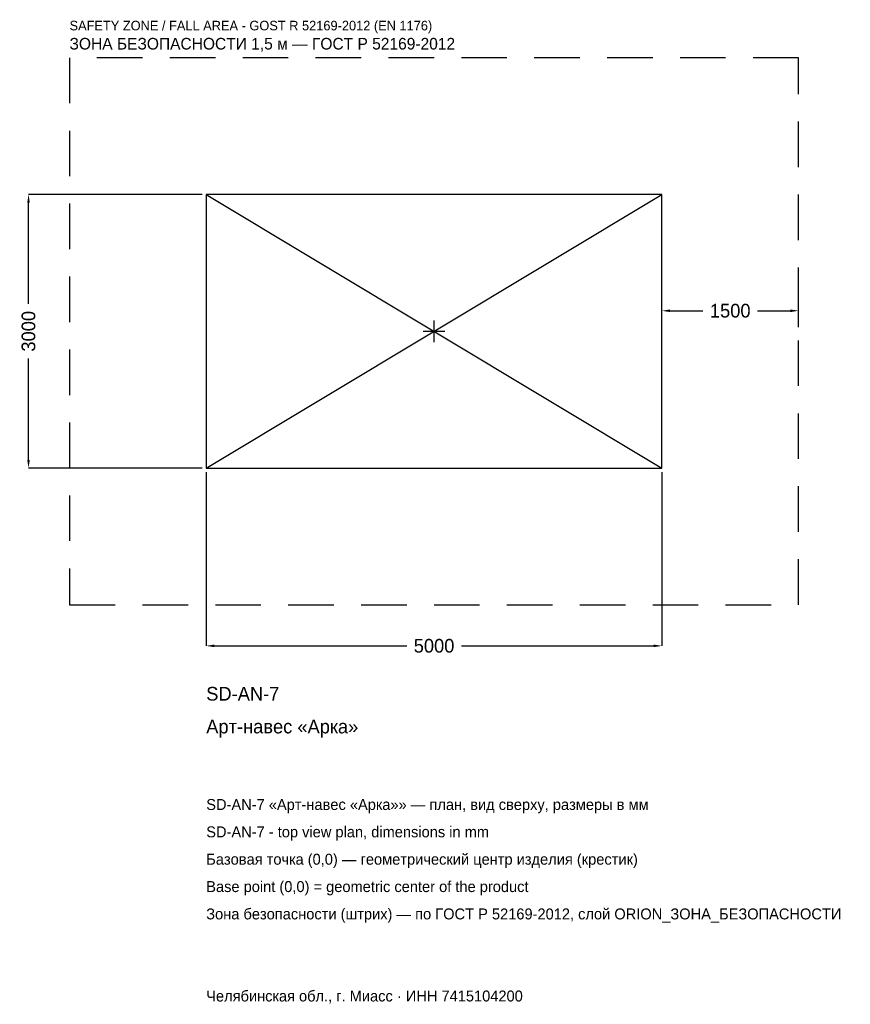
# Model space of a CAD drawing. Header units: metres. Extents: x -4547 to 4568, y -7381 to 3417.
import ezdxf

# ---------------------------------------------------------------- set-up
doc = ezdxf.new("R2010")
doc.units = ezdxf.units.M
doc.linetypes.add('DASHED', pattern=[800, 500, -300])
for name, color, linetype in [('ORION_ДАННЫЕ', 3, 'Continuous'), ('ORION_ЗОНА_БЕЗОПАСНОСТИ', 1, 'Continuous'), ('ORION_КОНТУР', 7, 'Continuous'), ('ORION_РАЗМЕРЫ', 8, 'Continuous')]:
    doc.layers.add(name, color=color, linetype=linetype)
doc.dimstyles.new('ORION', dxfattribs={"dimtxt": 150, "dimasz": 90, "dimexe": 1.25, "dimexo": 45, "dimtad": 1, "dimdec": 0, "dimcen": 2.5, "dimazin": 3, "dimtfac": 1, "dimtmove": 0, "dimatfit": 3, "dimarcsym": 0})

# ---------------------------------------------------------------- blocks, each defined once
blk = doc.blocks.new('_CLOSEDFILLED')
at = {"color": 0, "linetype": 'BYBLOCK'}
blk.add_solid([(-1, 0.16), (0, 0), (-1, -0.16)], dxfattribs=at)
blk = doc.blocks.new('*D1')
for p, q in [((-2500, -1545), (-2500, -3450)), ((2500, -1545), (2500, -3450)), ((-2410, -3450), (-300, -3450)), ((300, -3450), (2410, -3450))]:
    blk.add_line(p, q)
at = {"layer": 'Defpoints'}
for p in [(-2500, -1500), (2500, -1500), (-2500, -3450)]:
    blk.add_point(p, dxfattribs=at)
at = {"layer": 'ORION_РАЗМЕРЫ', "xscale": 90, "yscale": 90, "rotation": 180}
blk.add_blockref('_CLOSEDFILLED', (-2500, -3450), dxfattribs=at)
at = {"layer": 'ORION_РАЗМЕРЫ', "xscale": 90, "yscale": 90}
blk.add_blockref('_CLOSEDFILLED', (2500, -3450), dxfattribs=at)
at = {"layer": 'ORION_РАЗМЕРЫ', "insert": (0, -3450), "char_height": 150, "attachment_point": 5}
blk.add_mtext('5000', dxfattribs=at)
blk = doc.blocks.new('*D2')
for p, q in [((-2545, 1500), (-4450, 1500)), ((-4450, 300), (-4450, 1410)), ((-4450, -1410), (-4450, -300)), ((-2545, -1500), (-4450, -1500))]:
    blk.add_line(p, q)
at = {"layer": 'Defpoints'}
for p in [(-2500, 1500), (-4450, -1500), (-2500, -1500)]:
    blk.add_point(p, dxfattribs=at)
at = {"layer": 'ORION_РАЗМЕРЫ', "xscale": 90, "yscale": 90}
for p, rotation in [((-4450, 1500), 90), ((-4450, -1500), 270)]:
    blk.add_blockref('_CLOSEDFILLED', p, dxfattribs=dict(at, rotation=rotation))
at = {"layer": 'ORION_РАЗМЕРЫ', "insert": (-4450, 0), "char_height": 150, "attachment_point": 5, "rotation": 90}
blk.add_mtext('3000', dxfattribs=at)
blk = doc.blocks.new('*D3')
for p, q in [((2500, 45), (2500, 225)), ((2590, 225), (2950, 225)), ((3550, 225), (3910, 225)), ((4000, 45), (4000, 225))]:
    blk.add_line(p, q)
at = {"layer": 'Defpoints'}
for p in [(2500, 225), (2500, 0), (4000, 0)]:
    blk.add_point(p, dxfattribs=at)
at = {"layer": 'ORION_РАЗМЕРЫ', "xscale": 90, "yscale": 90, "rotation": 180}
blk.add_blockref('_CLOSEDFILLED', (2500, 225), dxfattribs=at)
at = {"layer": 'ORION_РАЗМЕРЫ', "xscale": 90, "yscale": 90}
blk.add_blockref('_CLOSEDFILLED', (4000, 225), dxfattribs=at)
at = {"layer": 'ORION_РАЗМЕРЫ', "insert": (3250, 225), "char_height": 150, "attachment_point": 5}
blk.add_mtext('1500', dxfattribs=at)
blk = doc.blocks.new('ОРИОН SD-AN-7 Арт-навес Арка')
at = {"layer": 'ORION_ЗОНА_БЕЗОПАСНОСТИ', "linetype": 'DASHED'}
blk.add_lwpolyline([(-4000, -3000), (4000, -3000), (4000, 3000), (-4000, 3000)], close=True, dxfattribs=at)
at = {"layer": 'ORION_КОНТУР'}
for p, q in [((-2500, -1500), (2500, 1500)), ((-2500, 1500), (2500, -1500))]:
    blk.add_line(p, q, dxfattribs=at)
blk.add_lwpolyline([(-2500, -1500), (2500, -1500), (2500, 1500), (-2500, 1500)], close=True, dxfattribs=at)
at = {"layer": 'ORION_РАЗМЕРЫ'}
for p, q in [((0, -120), (0, 120)), ((-120, 0), (120, 0))]:
    blk.add_line(p, q, dxfattribs=at)
at = {"layer": 'ORION_ДАННЫЕ'}
for tag, p in [('АРТИКУЛ', (-2500, -4050)), ('НАИМЕНОВАНИЕ', (-2500, -4410))]:
    blk.add_attdef(tag, p, '', height=150, dxfattribs=at)
at = {"layer": 'ORION_ДАННЫЕ', "flags": 1}
for tag, p in [('ПРОИЗВОДИТЕЛЬ', (-2500, -4770)), ('ТЕЛЕФОН', (-2500, -5130)), ('САЙТ', (-2500, -5850)), ('АДРЕС', (-2500, -6210)), ('РЕКВИЗИТЫ', (-2500, -6570)), ('ГАБАРИТЫ', (-2500, -6930)), ('ЗОНА_БЕЗОПАСНОСТИ', (-2500, -7290))]:
    blk.add_attdef(tag, p, '', height=150, dxfattribs=at)
at = {"layer": 'ORION_ЗОНА_БЕЗОПАСНОСТИ', "color": 1}
for s, height, p in [('SAFETY ZONE / FALL AREA - GOST R 52169-2012 (EN 1176)', 105, (-4000, 3300)), ('ЗОНА БЕЗОПАСНОСТИ 1,5 м — ГОСТ Р 52169-2012', 127.5, (-4000, 3090))]:
    blk.add_text(s, height=height, dxfattribs=at).set_placement(p)
at = {"layer": 'ORION_РАЗМЕРЫ'}
dim = blk.add_linear_dim(base=(-4450, -1500), p1=(-2500, -1500), p2=(-2500, 1500), angle=90, dimstyle='ORION', dxfattribs=at)
dim.commit()
dim.dimension.update_dxf_attribs({"geometry": '*D2', "text_midpoint": (-4450, 0)})
for base, p1, p2, picture, middle in [((2500, 225), (2500, 0), (4000, 0), '*D3', (3250, 225)), ((-2500, -3450), (-2500, -1500), (2500, -1500), '*D1', (0, -3450))]:
    dim = blk.add_linear_dim(base=base, p1=p1, p2=p2, dimstyle='ORION', dxfattribs=at)
    dim.commit()
    dim.dimension.update_dxf_attribs({"geometry": picture, "text_midpoint": middle})

msp = doc.modelspace()

# ---------------------------------------------------------------- block references
msp.add_blockref('ОРИОН SD-AN-7 Арт-навес Арка', (0, 0)).add_auto_attribs({'АРТИКУЛ': 'SD-AN-7', 'НАИМЕНОВАНИЕ': 'Арт-навес «Арка»'})

# ---------------------------------------------------------------- texts
at = {"layer": 'ORION_ДАННЫЕ', "color": 3}
for s, p in [('SD-AN-7 «Арт-навес «Арка»» — план, вид сверху, размеры в мм', (-2500, -5250)), ('SD-AN-7 - top view plan, dimensions in mm', (-2500, -5550)), ('Челябинская обл., г. Миасс · ИНН 7415104200', (-2500, -7350))]:
    msp.add_text(s, height=120, dxfattribs=at).set_placement(p)
at = {"layer": 'ORION_ДАННЫЕ', "color": 7}
for s, p in [('Базовая точка (0,0) — геометрический центр изделия (крестик)', (-2500, -5850)), ('Base point (0,0) = geometric center of the product', (-2500, -6150))]:
    msp.add_text(s, height=120, dxfattribs=at).set_placement(p)
at = {"layer": 'ORION_ДАННЫЕ', "color": 1}
msp.add_text('Зона безопасности (штрих) — по ГОСТ Р 52169-2012, слой ORION_ЗОНА_БЕЗОПАСНОСТИ', height=120, dxfattribs=at).set_placement((-2500, -6450))

doc.saveas('drawing.dxf')
